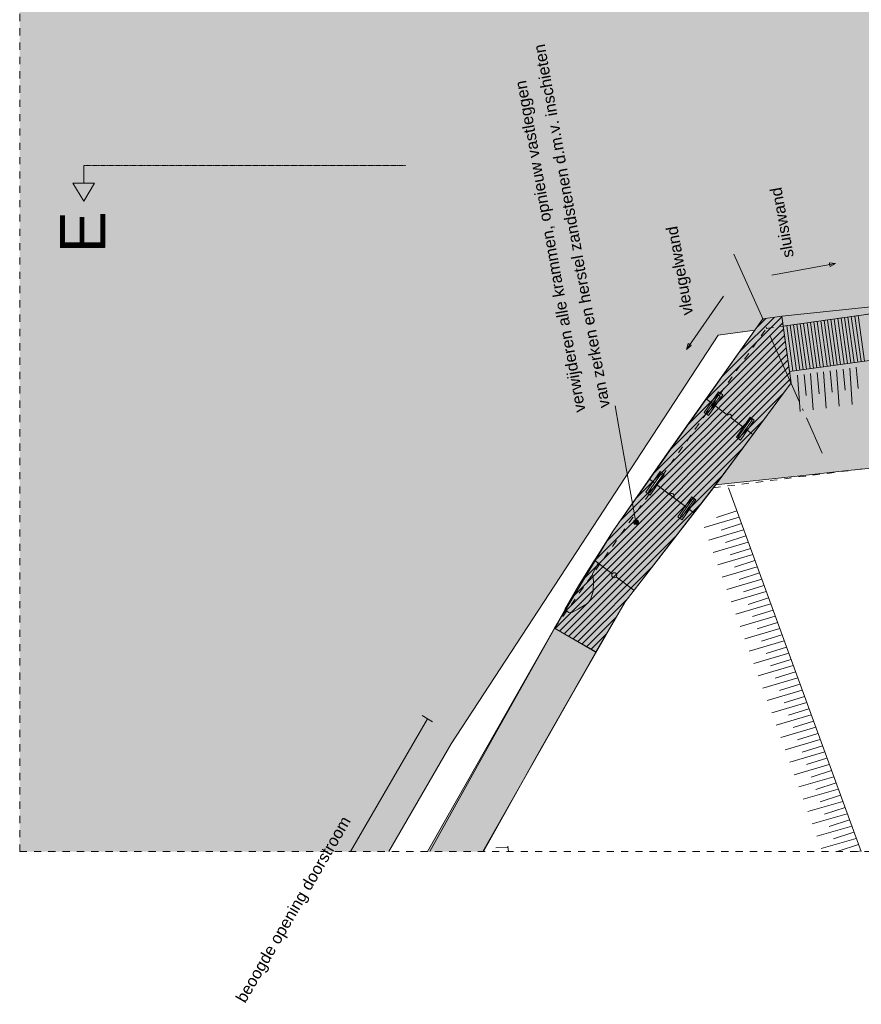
# Model space of a CAD drawing. Extents: x -251883 to 250656, y 0 to 909157.
# Tile 64 of 70: x -27250 to -15494, y 873064 to 886815. Entities that reach past the tile are written whole.
import ezdxf

# ---------------------------------------------------------------- set-up
doc = ezdxf.new("R2010")
doc.units = 0
doc.header["$MEASUREMENT"] = 0
for name, pattern in [('@L07DS2b', [6.3, 4, -1, 0.3, -1]), ('DASHDOT', [1250, 1000, -112.5, 25, -112.5]), ('DASHED', [200, 100, -100])]:
    doc.linetypes.add(name, pattern=pattern)
for name, color, linetype in [('A-0019-AFDEKVLAK', 1, 'Continuous'), ('A-0070-SYMBOOL', 8, 'Continuous'), ('A-0074--', 11, 'Continuous'), ('A-1100-TXT+MT-SO', 7, 'Continuous')]:
    doc.layers.add(name, color=color, linetype=linetype)
pattern_1 = [(45, (0, 0), (-49.497475, 49.497475), [])]

# ---------------------------------------------------------------- blocks, each defined once
blk = doc.blocks.new('M-MAATREGELEN_470')
at = {"linetype": 'Continuous', "lineweight": 5}
for color, points in [(111, [(-153904, 108524), (-159060, 108524), (-159060, 126005), (-155278, 125573), (-152849, 124179), (-150427, 124076), (-149570, 123858), (-149137, 123832), (-146232, 123798), (-145859, 123805), (-144483, 116415), (-145236, 116311), (-145189, 115926), (-145526, 115877), (-145580, 116259), (-148394, 115862), (-148414, 116001), (-148681, 115964), (-148792, 115808), (-149304, 115735), (-153031, 110030)]), (8, [(-148285, 115070), (-149370, 113606), (-150602, 112015), (-151010, 111308), (-151589, 111644), (-151256, 112237), (-150772, 113006), (-150048, 114036), (-148681, 115964), (-148414, 116001)]), (254, [(-151060, 112404), (-151046, 112304), (-151051, 112159), (-151085, 112047), (-151128, 111990), (-151254, 111913), (-151339, 111871), (-151389, 111864), (-151443, 111905), (-151256, 112237), (-151032, 112593), (-150979, 112553)]), (254, [(-153362, 108524), (-151589, 111644), (-151006, 111313), (-152591, 108524)]), (254, [(-152583, 108524), (-153332, 108524), (-152460, 110090), (-151589, 111644), (-151010, 111308), (-151774, 109970)])]:
    blk.add_hatch(color=color, dxfattribs=at).paths.add_polyline_path(points, flags=0)
at = {"color": 7, "linetype": 'DASHED', "lineweight": 0}
blk.add_lwpolyline([(-159060, 108524), (-159060, 129524), (-104560, 129524), (-104560, 108524)], close=True, dxfattribs=at)
at = {"color": 111, "linetype": 'Continuous', "lineweight": 5}
blk.add_lwpolyline([(-145859, 123805), (-144483, 116415), (-145236, 116311), (-145189, 115926), (-145526, 115877), (-145580, 116259), (-148394, 115862), (-148414, 116001), (-148681, 115964), (-148792, 115808), (-149304, 115735), (-153031, 110030), (-153904, 108524)], dxfattribs=at)
at = {"color": 251, "linetype": 'Continuous', "lineweight": 5}
for points in [[(-148553, 116577), (-147662, 116737), (-147747, 116747), (-147746, 116722)], [(-148553, 116577), (-147662, 116737), (-147738, 116698), (-147746, 116722)], [(-149230, 116281), (-149747, 115538), (-149680, 115591), (-149698, 115608)], [(-149230, 116281), (-149747, 115538), (-149721, 115619), (-149698, 115608)]]:
    blk.add_lwpolyline(points, dxfattribs=at)
at = {"color": 8, "linetype": 'Continuous', "lineweight": 5}
for points in [[(-144496, 116412), (-145236, 116311), (-145189, 115926), (-145526, 115877), (-145580, 116259), (-148394, 115862), (-148307, 115231), (-144271, 115784)], [(-150048, 114036), (-148681, 115964)], [(-149370, 113606), (-148285, 115070), (-148414, 116001), (-148681, 115964)], [(-147877, 115290), (-147966, 115923)], [(-147877, 115290), (-147966, 115923)], [(-147830, 115296), (-147919, 115929)], [(-147830, 115296), (-147919, 115929)], [(-147782, 115303), (-147871, 115936)], [(-147782, 115303), (-147871, 115936)], [(-147734, 115310), (-147824, 115943)], [(-147734, 115310), (-147824, 115943)], [(-147687, 115316), (-147776, 115949)], [(-147687, 115316), (-147776, 115949)], [(-147639, 115323), (-147728, 115956)], [(-147639, 115323), (-147728, 115956)], [(-147592, 115329), (-147681, 115963)], [(-147592, 115329), (-147681, 115963)], [(-147544, 115336), (-147633, 115969)], [(-147544, 115336), (-147633, 115969)], [(-147497, 115342), (-147586, 115976)], [(-147497, 115342), (-147586, 115976)], [(-147449, 115349), (-147538, 115983)], [(-147449, 115349), (-147538, 115983)], [(-147402, 115355), (-147491, 115989)], [(-147402, 115355), (-147491, 115989)], [(-147354, 115362), (-147443, 115996)], [(-147354, 115362), (-147443, 115996)], [(-147306, 115368), (-147396, 116003)], [(-147306, 115368), (-147396, 116003)], [(-147259, 115375), (-147348, 116010)], [(-147259, 115375), (-147348, 116010)], [(-148823, 115803), (-149304, 115735), (-153031, 110030), (-153904, 108524)], [(-148258, 115238), (-148346, 115869)], [(-148210, 115244), (-148299, 115876)], [(-148210, 115244), (-148299, 115876)], [(-148162, 115251), (-148251, 115882)], [(-148162, 115251), (-148251, 115882)], [(-148115, 115257), (-148204, 115889)], [(-148115, 115257), (-148204, 115889)], [(-148067, 115264), (-148156, 115896)], [(-148067, 115264), (-148156, 115896)], [(-148020, 115270), (-148109, 115902)], [(-148020, 115270), (-148109, 115902)], [(-147972, 115277), (-148061, 115909)], [(-147972, 115277), (-148061, 115909)], [(-147925, 115283), (-148014, 115916)], [(-147925, 115283), (-148014, 115916)], [(-150048, 114036), (-150772, 113006), (-151256, 112237), (-152460, 110090)], [(-150264, 113728), (-149641, 113256)], [(-149370, 113606), (-150602, 112015), (-151774, 109970), (-152583, 108524)], [(-150979, 112553), (-151060, 112404), (-151046, 112304), (-151051, 112159), (-151085, 112047), (-151128, 111990), (-151254, 111913), (-151339, 111871), (-151389, 111864), (-151443, 111905)], [(-151032, 112593), (-150783, 112405)], [(-150728, 112363), (-150479, 112174)], [(-152591, 108524), (-151006, 111313), (-151589, 111644), (-153362, 108524)], [(-151589, 111644), (-153362, 108524)], [(-151589, 111644), (-151010, 111308)], [(-151006, 111313), (-152591, 108524)], [(-153292, 110339), (-153438, 110424)], [(-154441, 108524), (-153365, 110381)], [(-152460, 110090), (-153332, 108524)]]:
    blk.add_lwpolyline(points, dxfattribs=at)
blk.add_lwpolyline([(-148414, 116001), (-148681, 115964), (-150048, 114036), (-150772, 113006), (-151256, 112237), (-151589, 111644), (-151010, 111308), (-150602, 112015), (-149370, 113606), (-148285, 115070)], close=True, dxfattribs=at)
at = {"color": 9, "linetype": 'Continuous', "lineweight": 5}
for points in [[(-147710, 114942), (-147739, 115239)], [(-147648, 115252), (-147612, 114744)], [(-147528, 114967), (-147557, 115264)], [(-147466, 115277), (-147430, 114769)], [(-147347, 114992), (-147375, 115289)], [(-148193, 115177), (-148157, 114669)], [(-148073, 114893), (-148102, 115190)], [(-148011, 115202), (-147975, 114694)], [(-147892, 114917), (-147920, 115215)], [(-147830, 115227), (-147793, 114719)], [(-147307, 108524), (-149160, 113604)], [(-149011, 113194), (-149499, 113050)], [(-149327, 113191), (-149043, 113282)], [(-149263, 113016), (-148979, 113107)], [(-148947, 113019), (-149435, 112876)], [(-149200, 112842), (-148915, 112933)], [(-148884, 112847), (-149373, 112703)], [(-149137, 112670), (-148852, 112760)], [(-148821, 112675), (-149310, 112531)], [(-148758, 112502), (-149247, 112359)], [(-149074, 112497), (-148790, 112588)], [(-149011, 112325), (-148727, 112416)], [(-148695, 112328), (-149183, 112184)], [(-148947, 112151), (-148663, 112241)], [(-148632, 112156), (-149120, 112012)], [(-148569, 111984), (-149057, 111840)], [(-148884, 111978), (-148600, 112069)], [(-148506, 111811), (-148995, 111668)], [(-148822, 111806), (-148537, 111897)], [(-148759, 111634), (-148475, 111725)], [(-148443, 111639), (-148932, 111496)], [(-148696, 111462), (-148412, 111553)], [(-148381, 111467), (-148869, 111324)], [(-148318, 111295), (-148806, 111151)], [(-148633, 111290), (-148349, 111381)], [(-148255, 111123), (-148744, 110979)], [(-148570, 111118), (-148286, 111208)], [(-148508, 110945), (-148223, 111036)], [(-148192, 110950), (-148681, 110807)], [(-148445, 110773), (-148160, 110864)], [(-148129, 110778), (-148618, 110635)], [(-148066, 110606), (-148555, 110463)], [(-148382, 110601), (-148098, 110692)], [(-148004, 110434), (-148492, 110291)], [(-148319, 110429), (-148035, 110520)], [(-148256, 110257), (-147972, 110348)], [(-147941, 110262), (-148429, 110118)], [(-148193, 110084), (-147909, 110175)], [(-147878, 110089), (-148366, 109946)], [(-147815, 109917), (-148304, 109774)], [(-148131, 109912), (-147846, 110003)], [(-147751, 109742), (-148240, 109599)], [(-148068, 109740), (-147783, 109831)], [(-148004, 109565), (-147720, 109656)], [(-147688, 109570), (-148177, 109427)], [(-147941, 109393), (-147657, 109484)], [(-147626, 109398), (-148114, 109255)], [(-147563, 109226), (-148051, 109083)], [(-147878, 109221), (-147594, 109312)], [(-147500, 109054), (-147989, 108911)], [(-147816, 109049), (-147531, 109140)], [(-147753, 108877), (-147468, 108967)], [(-147437, 108882), (-147926, 108738)], [(-147690, 108704), (-147406, 108795)], [(-147374, 108710), (-147863, 108566)], [(-152240, 108584), (-152410, 108576)], [(-152233, 108524), (-152242, 108599)], [(-147627, 108532), (-147343, 108623)], [(-147312, 108537), (-147357, 108524)]]:
    blk.add_lwpolyline(points, dxfattribs=at)
at = {"color": 8, "linetype": 'Continuous', "lineweight": 5}
for points in [[(-149473, 114846), (-149174, 114620, -0.999342), (-149118, 114577), (-148819, 114351)], [(-150264, 113728), (-149981, 113513, -0.999342), (-149925, 113471), (-149641, 113256)]]:
    blk.add_lwpolyline(points, format="xyb", dxfattribs=at)
at = {"color": 254, "linetype": 'Continuous', "lineweight": 5}
blk.add_lwpolyline([(-150979, 112553), (-151032, 112593), (-151256, 112237), (-151443, 111905), (-151389, 111864), (-151339, 111871), (-151254, 111913), (-151128, 111990), (-151085, 112047), (-151051, 112159), (-151046, 112304), (-151060, 112404)], close=True, dxfattribs=at)
for points in [[(-151774, 109970), (-151010, 111308), (-151589, 111644), (-152460, 110090), (-153332, 108524)], [(-152583, 108524), (-151774, 109970)]]:
    blk.add_lwpolyline(points, dxfattribs=at)
at = {"color": 8, "linetype": 'Continuous', "lineweight": 5}
blk.add_circle((-150755, 112384), 35, dxfattribs=at)
at = {"layer": 'A-0070-SYMBOOL', "color": 8, "linetype": 'Continuous', "lineweight": 5}
blk.add_lwpolyline([(-150451, 113125), (-150690, 114454), (-150743, 114749)], dxfattribs=at)
for points in [[(-150457, 113160), (-150431, 113154), (-150416, 113132), (-150422, 113105), (-150444, 113091), (-150471, 113097), (-150485, 113119), (-150479, 113145)], [(-150455, 113150), (-150436, 113146), (-150426, 113130), (-150430, 113111), (-150446, 113101), (-150465, 113105), (-150475, 113121), (-150471, 113140)], [(-150453, 113140), (-150442, 113138), (-150436, 113128), (-150438, 113117), (-150448, 113111), (-150459, 113113), (-150465, 113123), (-150463, 113134)], [(-150451, 113130), (-150448, 113129), (-150446, 113126), (-150446, 113122), (-150450, 113120), (-150453, 113121), (-150456, 113124), (-150455, 113128)]]:
    blk.add_lwpolyline(points, close=True, dxfattribs=at)
at = {"layer": 'A-0074--', "color": 11, "linetype": 'Continuous', "lineweight": 9}
blk.add_lwpolyline([(-158166, 118109), (-158166, 117859), (-158316, 117859), (-158166, 117609), (-158016, 117859), (-158166, 117859)], dxfattribs=at)
at = {"layer": 'A-0074--', "color": 11, "linetype": '@L07DS2b', "lineweight": 9}
blk.add_lwpolyline([(-158166, 118109), (-153666, 118107)], dxfattribs=at)
at = {"layer": 'A-0070-SYMBOOL', "color": 7, "linetype": 'Continuous', "attachment_point": 7, "line_spacing_factor": 0.933333}
for s, insert, char_height, rotation in [('{\\fArial|b0|i0|c12|p0;van zerken en herstel zandstenen d.m.v. inschieten}', (-150812, 114737), 162, 100.2), ('{\\fArial|b0|i0|c12|p0;verwijderen alle krammen, opnieuw vastleggen}', (-151107, 114684), 162, 100.2), ('{\\fArial|b0|i0|c12|p0;E}', (-157866, 116881), 630, 89.9807)]:
    blk.add_mtext(s, dxfattribs=dict(at, insert=insert, char_height=char_height, rotation=rotation))
at = {"layer": 'A-1100-TXT+MT-SO', "color": 7, "linetype": 'Continuous', "char_height": 162, "attachment_point": 7, "line_spacing_factor": 0.933333}
for s, insert, rotation in [('{\\fArial|b0|i0|c12|p0;sluiswand}', (-148243, 116835), 100.2), ('{\\fArial|b0|i0|c12|p0;vleugelwand}', (-149604, 116041), 100.2), ('{\\fArial|b0|i0|c12|p0;beoogde opening doorstroom}', (-155869, 106374), 59.9155)]:
    blk.add_mtext(s, dxfattribs=dict(at, insert=insert, rotation=rotation))
at = {"linetype": 'Continuous'}
for points in [[(-149470, 114656), (-149297, 114900), (-149276, 114886), (-149450, 114641)], [(-149024, 114318), (-148851, 114562), (-148830, 114548), (-149004, 114303)], [(-150277, 113549), (-150104, 113794), (-150083, 113779), (-150257, 113535)], [(-149831, 113211), (-149657, 113456), (-149637, 113441), (-149811, 113197)]]:
    blk.add_wipeout(points, dxfattribs=at).dxf.layer = 'A-0019-AFDEKVLAK'
at = {"linetype": 'Continuous', "lineweight": 5}
blk.add_hatch(color=254, dxfattribs=at).paths.add_polyline_path([(-149340, 113647), (-148285, 115070), (-148414, 116001), (-144496, 116412), (-144098, 114197), (-146344, 113961), (-147491, 113845), (-148198, 113770)], flags=0)
h = blk.add_hatch(dxfattribs=at)
h.set_pattern_fill('@AV093', color=154, style=0, pattern_type=0)
h.set_pattern_definition(pattern_1)
h.paths.add_polyline_path([(-148285, 115070), (-148414, 116001), (-148681, 115964), (-150772, 113006), (-151589, 111644), (-151006, 111313), (-150602, 112015), (-149340, 113647)], flags=0)
h = blk.add_hatch(dxfattribs=at)
h.set_pattern_fill('@AV093', color=154, style=0, pattern_type=0)
h.set_pattern_definition(pattern_1)
h.paths.add_polyline_path([(-149438, 114617), (-149497, 114657), (-149297, 114944), (-149240, 114905)], flags=0)
h = blk.add_hatch(dxfattribs=at)
h.set_pattern_fill('@AV093', color=154, style=0, pattern_type=0)
h.set_pattern_definition(pattern_1)
h.paths.add_polyline_path([(-148991, 114272), (-149049, 114312), (-148855, 114591), (-148798, 114551)], flags=0)
h = blk.add_hatch(dxfattribs=at)
h.set_pattern_fill('@AV093', color=154, style=0, pattern_type=0)
h.set_pattern_definition(pattern_1)
h.paths.add_polyline_path([(-150254, 113505), (-150312, 113545), (-150113, 113832), (-150056, 113793)], flags=0)
h = blk.add_hatch(dxfattribs=at)
h.set_pattern_fill('@AV093', color=154, style=0, pattern_type=0)
h.set_pattern_definition(pattern_1)
h.paths.add_polyline_path([(-149807, 113160), (-149865, 113200), (-149671, 113478), (-149614, 113439)], flags=0)
at = {"color": 251, "linetype": 'DASHDOT', "lineweight": 5}
blk.add_lwpolyline([(-149082, 116868), (-147850, 114089)], dxfattribs=at)
at = {"color": 8, "linetype": 'Continuous', "lineweight": 5}
for points in [[(-148198, 113770), (-147491, 113845), (-146344, 113961), (-144098, 114197), (-144496, 116412), (-148414, 116001), (-148285, 115070), (-149340, 113647)], [(-149450, 114641), (-149276, 114886), (-149297, 114900), (-149470, 114656)], [(-149004, 114303), (-148830, 114548), (-148851, 114562), (-149024, 114318)], [(-150257, 113535), (-150083, 113779), (-150104, 113794), (-150277, 113549)], [(-149811, 113197), (-149637, 113441), (-149657, 113456), (-149831, 113211)]]:
    blk.add_lwpolyline(points, close=True, dxfattribs=at)
at = {"color": 8, "linetype": 'DASHED', "lineweight": 5}
for points in [[(-151589, 111644), (-148631, 115830), (-146551, 116122), (-145654, 116025), (-145582, 115976), (-145531, 115914)], [(-149370, 113606), (-140676, 114707)]]:
    blk.add_lwpolyline(points, dxfattribs=at)
at = {"color": 154, "linetype": 'Continuous', "lineweight": 5}
for points in [[(-148285, 115070), (-148414, 116001), (-148681, 115964), (-150772, 113006), (-151589, 111644), (-151006, 111313), (-150602, 112015), (-149340, 113647)], [(-149438, 114617), (-149497, 114657), (-149297, 114944), (-149240, 114905)], [(-148991, 114272), (-149049, 114312), (-148855, 114591), (-148798, 114551)], [(-150254, 113505), (-150312, 113545), (-150113, 113832), (-150056, 113793)], [(-149807, 113160), (-149865, 113200), (-149671, 113478), (-149614, 113439)]]:
    blk.add_lwpolyline(points, close=True, dxfattribs=at)

msp = doc.modelspace()

# ---------------------------------------------------------------- block references
msp.add_blockref('M-MAATREGELEN_470', (131810, 766672))

doc.saveas('drawing.dxf')
